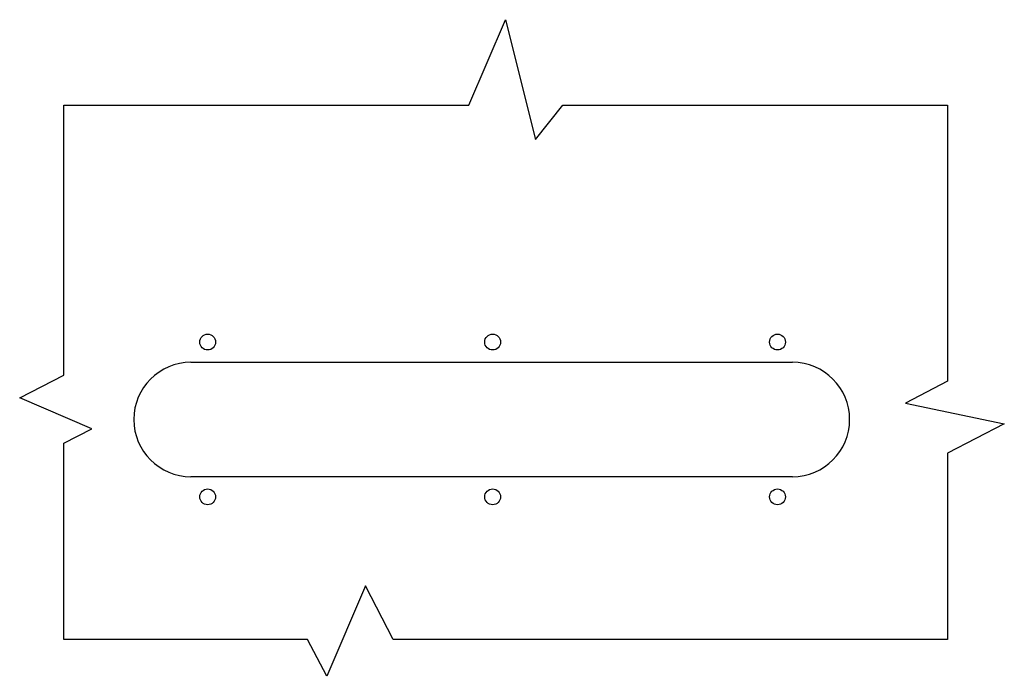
# Model space of a CAD drawing. Header units: millimetres. Extents: x -134 to 145, y -73 to 114.
import ezdxf

# ---------------------------------------------------------------- set-up
doc = ezdxf.new("R2010")
doc.units = ezdxf.units.MM

msp = doc.modelspace()

# ---------------------------------------------------------------- linework, layer by layer
at = {"color": 7, "linetype": 'Continuous', "lineweight": 25}
for p, q in [((-6.75, 89.33), (3.63, 113.61)), ((3.63, 113.61), (12.21, 79.54)), ((-121.86, 12.64), (-121.86, 89.33)), ((-121.86, 89.33), (-6.75, 89.33)), ((12.21, 79.54), (19.92, 89.33)), ((19.92, 89.33), (129.36, 89.33)), ((129.36, 89.33), (129.36, 10.9)), ((-85.75, 16.25), (85.25, 16.25)), ((-134.44, 6.13), (-121.86, 12.64)), ((129.36, 10.9), (117.34, 4.68)), ((-113.96, -2.62), (-134.44, 6.13)), ((117.34, 4.68), (145.47, -1.2)), ((-121.86, -6.71), (-113.96, -2.62)), ((145.47, -1.2), (129.36, -9.54)), ((-121.86, -62.48), (-121.86, -6.71)), ((129.36, -9.54), (129.36, -62.48)), ((85.25, -16.25), (-85.75, -16.25)), ((-36.17, -47.24), (-47.16, -72.98)), ((-28.28, -62.48), (-36.17, -47.24)), ((-52.6, -62.48), (-121.86, -62.48)), ((-47.16, -72.98), (-52.6, -62.48)), ((129.36, -62.48), (-28.28, -62.48))]:
    msp.add_line(p, q, dxfattribs=at)
for centre in [(-81, 22), (0, 22), (81, 22), (-81, -22), (0, -22), (81, -22)]:
    msp.add_circle(centre, 2.25, dxfattribs=at)
for centre, start, end in [((-85.75, 0), 90, 270), ((85.25, 0), 270, 90)]:
    msp.add_arc(centre, 16.25, start, end, dxfattribs=at)

doc.saveas('drawing.dxf')
